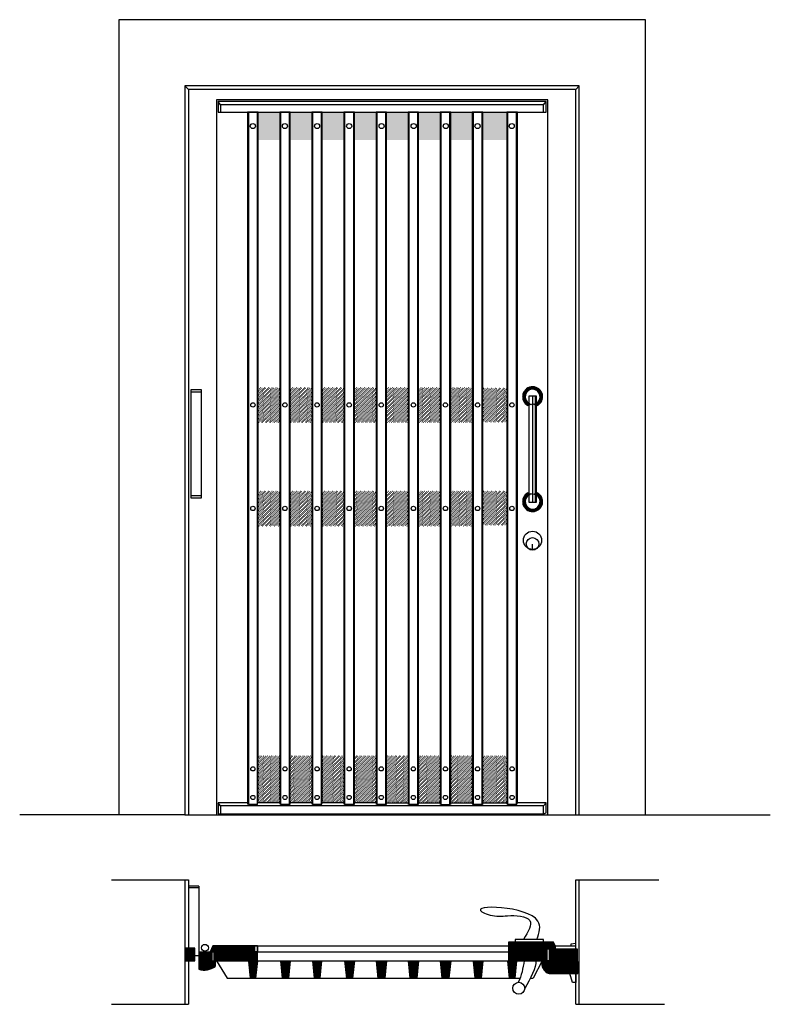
# Model space of a CAD drawing. Header units: millimetres. Extents: x 277.07 to 279.22, y 333.65 to 336.48.
import ezdxf

# ---------------------------------------------------------------- set-up
doc = ezdxf.new("R2010")
doc.units = ezdxf.units.MM
doc.layers.add('2', color=255, linetype='Continuous')
doc.layers.add('SOMBRAS', color=9, linetype='Continuous')
pattern_1 = [(45, (-165.4423506, -138.5034291), (-0.001571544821, 0.001571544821), [])]
pattern_2 = [(45, (-165.4423506, -138.503429), (-0.002020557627, 0.002020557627), []), (135, (-165.4423506, -138.503429), (-0.002020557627, -0.002020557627), [])]
pattern_3 = [(45, (-165.4423506, -138.503429), (-0.00140316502, 0.00420949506), [0, -0.00396875])]
pattern_4 = [(45, (-165.1663506, -138.503429), (-0.00140316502, 0.00420949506), [0, -0.00396875])]

# ---------------------------------------------------------------- blocks, each defined once
blk = doc.blocks.new('A$C6F5C30C0')
h = blk.add_hatch()
h.set_pattern_fill('DOTS', color=256, scale=0.0025, angle=45, style=0)
h.set_pattern_definition([(45, (-165.4423506, -138.2066107), (-0.00140316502, 0.00420949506), [0, -0.00396875])])
h.paths.add_polyline_path([(0.7454, 1.7684), (0.6834, 1.7684), (0.6834, 1.6684), (0.7454, 1.6684)])
h = blk.add_hatch()
h.set_pattern_fill('DOTS', color=256, scale=0.0025, angle=45, style=0)
h.set_pattern_definition([(45, (-165.3503506, -138.2066107), (-0.00140316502, 0.00420949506), [0, -0.00396875])])
h.paths.add_polyline_path([(0.8374, 1.7684), (0.7754, 1.7684), (0.7754, 1.6684), (0.8374, 1.6684)])
h = blk.add_hatch()
h.set_pattern_fill('DOTS', color=256, scale=0.0025, angle=45, style=0)
h.set_pattern_definition([(45, (-165.2583506, -138.2066107), (-0.00140316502, 0.00420949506), [0, -0.00396875])])
h.paths.add_polyline_path([(0.9294, 1.7684), (0.8674, 1.7684), (0.8674, 1.6684), (0.9294, 1.6684)])
h = blk.add_hatch()
h.set_pattern_fill('DOTS', color=256, scale=0.0025, angle=45, style=0)
h.set_pattern_definition([(45, (-165.1663506, -138.2066107), (-0.00140316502, 0.00420949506), [0, -0.00396875])])
h.paths.add_polyline_path([(1.0214, 1.7684), (0.9594, 1.7684), (0.9594, 1.6684), (1.0214, 1.6684)])
h = blk.add_hatch()
h.set_pattern_fill('DOTS', color=256, scale=0.0025, angle=45, style=0)
h.set_pattern_definition([(45, (-165.0743506, -138.2066107), (-0.00140316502, 0.00420949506), [0, -0.00396875])])
h.paths.add_polyline_path([(1.1134, 1.7684), (1.0514, 1.7684), (1.0514, 1.6684), (1.1134, 1.6684)])
h = blk.add_hatch()
h.set_pattern_fill('DOTS', color=256, scale=0.0025, angle=45, style=0)
h.set_pattern_definition([(45, (-164.9823506, -138.2066107), (-0.00140316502, 0.00420949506), [0, -0.00396875])])
h.paths.add_polyline_path([(1.2054, 1.7684), (1.1434, 1.7684), (1.1434, 1.6684), (1.2054, 1.6684)])
h = blk.add_hatch()
h.set_pattern_fill('DOTS', color=256, scale=0.0025, angle=45, style=0)
h.set_pattern_definition([(45, (-164.8903506, -138.2066107), (-0.00140316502, 0.00420949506), [0, -0.00396875])])
h.paths.add_polyline_path([(1.2974, 1.7684), (1.2354, 1.7684), (1.2354, 1.6684), (1.2974, 1.6684)])
h = blk.add_hatch()
h.set_pattern_fill('DOTS', color=256, scale=0.0025, angle=45, style=0)
h.set_pattern_definition([(45, (-165.4423506, -138.208109), (-0.00140316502, 0.00420949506), [0, -0.00396875])])
h.paths.add_polyline_path([(1.3965, 1.7669), (1.3274, 1.7669), (1.3274, 1.6692), (1.3965, 1.6692)])
h = blk.add_hatch()
h.set_pattern_fill('ANSI37', color=256, scale=0.0009, style=0)
h.set_pattern_definition(pattern_2)
edge = h.paths.add_edge_path()
edge.add_arc((1.4703, 1.7419), 0.0216, 296.9646, 601.5163)
edge.add_arc((1.4703, 1.7419), 0.0286, 296.9646, 601.5163)
h = blk.add_hatch()
h.set_pattern_fill('DOTS', color=256, scale=0.0025, angle=45, style=0)
h.set_pattern_definition(pattern_3)
h.paths.add_polyline_path([(0.7454, 1.4716), (0.6834, 1.4716), (0.6834, 1.3716), (0.7454, 1.3716)])
h = blk.add_hatch()
h.set_pattern_fill('DOTS', color=256, scale=0.0025, angle=45, style=0)
h.set_pattern_definition([(45, (-165.3503506, -138.503429), (-0.00140316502, 0.00420949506), [0, -0.00396875])])
h.paths.add_polyline_path([(0.8374, 1.4716), (0.7754, 1.4716), (0.7754, 1.3716), (0.8374, 1.3716)])
h = blk.add_hatch()
h.set_pattern_fill('DOTS', color=256, scale=0.0025, angle=45, style=0)
h.set_pattern_definition([(45, (-165.2583506, -138.503429), (-0.00140316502, 0.00420949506), [0, -0.00396875])])
h.paths.add_polyline_path([(0.9294, 1.4716), (0.8674, 1.4716), (0.8674, 1.3716), (0.9294, 1.3716)])
h = blk.add_hatch()
h.set_pattern_fill('DOTS', color=256, scale=0.0025, angle=45, style=0)
h.set_pattern_definition(pattern_4)
h.paths.add_polyline_path([(1.0214, 1.4716), (0.9594, 1.4716), (0.9594, 1.3716), (1.0214, 1.3716)])
h = blk.add_hatch()
h.set_pattern_fill('DOTS', color=256, scale=0.0025, angle=45, style=0)
h.set_pattern_definition([(45, (-165.0743506, -138.503429), (-0.00140316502, 0.00420949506), [0, -0.00396875])])
h.paths.add_polyline_path([(1.1134, 1.4716), (1.0514, 1.4716), (1.0514, 1.3716), (1.1134, 1.3716)])
h = blk.add_hatch()
h.set_pattern_fill('DOTS', color=256, scale=0.0025, angle=45, style=0)
h.set_pattern_definition([(45, (-164.9823506, -138.503429), (-0.00140316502, 0.00420949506), [0, -0.00396875])])
h.paths.add_polyline_path([(1.2054, 1.4716), (1.1434, 1.4716), (1.1434, 1.3716), (1.2054, 1.3716)])
h = blk.add_hatch()
h.set_pattern_fill('DOTS', color=256, scale=0.0025, angle=45, style=0)
h.set_pattern_definition([(45, (-164.8903506, -138.503429), (-0.00140316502, 0.00420949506), [0, -0.00396875])])
h.paths.add_polyline_path([(1.2974, 1.4716), (1.2354, 1.4716), (1.2354, 1.3716), (1.2974, 1.3716)])
h = blk.add_hatch()
h.set_pattern_fill('DOTS', color=256, scale=0.0025, angle=45, style=0)
h.set_pattern_definition(pattern_3)
h.paths.add_polyline_path([(1.3965, 1.4716), (1.3274, 1.4716), (1.3274, 1.3739), (1.3965, 1.3739)])
h = blk.add_hatch()
h.set_pattern_fill('ANSI37', color=256, scale=0.0009, style=0)
h.set_pattern_definition(pattern_2)
edge = h.paths.add_edge_path()
edge.add_arc((1.4703, 1.4413), 0.0286, 118.4837, 423.0354)
edge.add_arc((1.4703, 1.4413), 0.0216, 118.4837, 423.0354)
h = blk.add_hatch()
h.set_pattern_fill('LINE', color=256, scale=0.0007, angle=45, style=0)
h.set_pattern_definition(pattern_1)
h.paths.add_polyline_path([(1.5116, 0.125), (1.5116, 0.1583), (1.5177, 0.1583), (1.5353, 0.1583), (1.5353, 0.168), (1.5302, 0.1782), (1.4009, 0.1782), (1.4009, 0.125)])
h = blk.add_hatch()
h.set_pattern_fill('LINE', color=256, scale=0.0007, angle=45, style=0)
h.set_pattern_definition(pattern_1)
h.paths.add_polyline_path([(0.5022, 0.1614), (0.4838, 0.1614), (0.4738, 0.1614), (0.4738, 0.125), (0.5022, 0.125)])
h = blk.add_hatch()
h.set_pattern_fill('LINE', color=256, scale=0.0007, angle=45, style=0)
h.set_pattern_definition(pattern_1)
h.paths.add_polyline_path([(0.552, 0.125), (0.552, 0.15), (0.5462, 0.15), (0.5136, 0.15), (0.5136, 0.125), (0.5136, 0.1008, 0.249364), (0.5603, 0.1088), (0.5603, 0.125)])
h = blk.add_hatch()
h.set_pattern_fill('LINE', color=256, scale=0.0007, angle=45, style=0)
h.set_pattern_definition(pattern_1)
h.paths.add_polyline_path([(0.6814, 0.125), (0.6814, 0.15), (0.6744, 0.15), (0.6744, 0.168), (0.5534, 0.168), (0.5462, 0.15), (0.5567, 0.15), (0.5567, 0.125)])
h = blk.add_hatch()
h.set_pattern_fill('LINE', color=256, scale=0.0007, angle=45, style=0)
h.set_pattern_definition(pattern_1)
edge = h.paths.add_edge_path()
edge.add_line((1.5996, 0.089), (1.5991, 0.1583))
edge.add_line((1.5991, 0.1583), (1.5177, 0.1583))
edge.add_line((1.5177, 0.1583), (1.5177, 0.125))
edge.add_line((1.5177, 0.125), (1.4974, 0.125))
edge.add_arc((1.5261, 0.117), 0.0298, 164.3853, 253.5949)
edge.add_line((1.5177, 0.0884), (1.5938, 0.0884))
edge.add_line((1.5938, 0.0884), (1.5996, 0.0885))
h = blk.add_hatch()
h.set_pattern_fill('LINE', color=256, scale=0.0007, angle=45, style=0)
h.set_pattern_definition(pattern_1)
h.paths.add_polyline_path([(0.6814, 0.125), (0.6554, 0.125), (0.6604, 0.075), (0.6764, 0.075)])
h.paths.add_polyline_path([(0.7754, 0.125), (0.7474, 0.125), (0.7524, 0.075), (0.7704, 0.075)])
h.paths.add_polyline_path([(0.8654, 0.125), (0.8394, 0.125), (0.8444, 0.075), (0.8604, 0.075)])
h.paths.add_polyline_path([(0.9594, 0.125), (0.9314, 0.125), (0.9364, 0.075), (0.9544, 0.075)])
h.paths.add_polyline_path([(1.0514, 0.125), (1.0214, 0.125), (1.0264, 0.075), (1.0464, 0.075)])
h.paths.add_polyline_path([(1.1434, 0.125), (1.1134, 0.125), (1.1184, 0.075), (1.1384, 0.075)])
h.paths.add_polyline_path([(1.2354, 0.125), (1.2054, 0.125), (1.2104, 0.075), (1.2304, 0.075)])
h.paths.add_polyline_path([(1.3274, 0.125), (1.2994, 0.125), (1.3044, 0.075), (1.3224, 0.075)])
h = blk.add_hatch()
h.set_pattern_fill('LINE', color=256, scale=0.0007, angle=45, style=0)
h.set_pattern_definition(pattern_1)
h.paths.add_polyline_path([(1.4245, 0.125), (1.3985, 0.125), (1.4035, 0.075), (1.4195, 0.075)])
at = {"layer": 'SOMBRAS'}
h = blk.add_hatch(dxfattribs=at)
h.set_pattern_fill('DOTS', color=256, scale=0.004, style=0)
h.set_pattern_definition([(0, (-165.4423506, -138.503429), (0.003175, 0.00635), [0, -0.00635])])
h.paths.add_polyline_path([(0.7454, 2.558), (0.6834, 2.558), (0.6834, 2.478), (0.7454, 2.478)])
h.paths.add_polyline_path([(0.8374, 2.558), (0.7754, 2.558), (0.7754, 2.478), (0.8374, 2.478)])
h.paths.add_polyline_path([(0.8674, 2.478), (0.9294, 2.478), (0.9294, 2.558), (0.8674, 2.558)])
h.paths.add_polyline_path([(0.9594, 2.478), (1.0214, 2.478), (1.0214, 2.558), (0.9594, 2.558)])
h.paths.add_polyline_path([(1.0514, 2.558), (1.0514, 2.478), (1.1134, 2.478), (1.1134, 2.558)])
h.paths.add_polyline_path([(1.1434, 2.478), (1.2054, 2.478), (1.2054, 2.558), (1.1434, 2.558)])
h.paths.add_polyline_path([(1.2974, 2.558), (1.2354, 2.558), (1.2354, 2.478), (1.2974, 2.478)])
h.paths.add_polyline_path([(1.3274, 2.478), (1.3965, 2.478), (1.3965, 2.558), (1.3274, 2.558)])
h = blk.add_hatch(dxfattribs=at)
h.set_pattern_fill('DOTS', color=256, scale=0.0025, angle=45, style=0)
h.set_pattern_definition(pattern_3)
h.paths.add_polyline_path([(0.7454, 0.713), (0.6834, 0.713), (0.6834, 0.578), (0.7454, 0.578)])
h.paths.add_polyline_path([(0.8374, 0.713), (0.7754, 0.713), (0.7754, 0.578), (0.8374, 0.578)])
h.paths.add_polyline_path([(0.9294, 0.713), (0.8674, 0.713), (0.8674, 0.578), (0.9294, 0.578)])
h = blk.add_hatch(dxfattribs=at)
h.set_pattern_fill('DOTS', color=256, scale=0.0025, angle=45, style=0)
h.set_pattern_definition(pattern_4)
h.paths.add_polyline_path([(1.0214, 0.713), (0.9594, 0.713), (0.9594, 0.578), (1.0214, 0.578)])
h.paths.add_polyline_path([(1.1134, 0.713), (1.0514, 0.713), (1.0514, 0.578), (1.1134, 0.578)])
h.paths.add_polyline_path([(1.2054, 0.713), (1.1434, 0.713), (1.1434, 0.578), (1.2054, 0.578)])
h = blk.add_hatch(dxfattribs=at)
h.set_pattern_fill('DOTS', color=256, scale=0.0025, angle=45, style=0)
h.set_pattern_definition(pattern_3)
h.paths.add_polyline_path([(1.2974, 0.713), (1.2354, 0.713), (1.2354, 0.578), (1.2974, 0.578)])
h.paths.add_polyline_path([(1.3965, 0.713), (1.3274, 0.713), (1.3274, 0.578), (1.3965, 0.578)])
for p, q in [((1.7938, 2.823), (0.2838, 2.823)), ((0.2838, 2.823), (0.2838, 0.543)), ((1.7938, 0.543), (1.7938, 2.823)), ((0.4838, 2.623), (0.4738, 2.633)), ((1.6038, 2.633), (0.4738, 2.633)), ((0.4738, 2.633), (0.4738, 0.543)), ((1.5938, 2.623), (1.6038, 2.633)), ((1.6038, 0.543), (1.6038, 2.633)), ((1.5938, 2.623), (0.4838, 2.623)), ((0.4838, 2.623), (0.4838, 0.543)), ((1.5938, 0.543), (1.5938, 2.623)), ((0.5638, 2.593), (0.5638, 0.543)), ((1.5138, 2.593), (0.5638, 2.593)), ((0.5758, 2.579), (0.5688, 2.588)), ((0.5688, 2.588), (0.5688, 2.558)), ((1.5088, 2.588), (0.5688, 2.588)), ((0.5758, 2.579), (0.5758, 2.558)), ((1.5018, 2.579), (0.5758, 2.579)), ((1.5018, 2.579), (1.5088, 2.588)), ((1.5018, 2.558), (1.5018, 2.579)), ((1.5088, 2.558), (1.5088, 2.588)), ((1.5138, 0.543), (1.5138, 2.593)), ((0.5688, 2.558), (1.5088, 2.558)), ((0.6554, 2.558), (0.6554, 0.573)), ((0.6814, 0.573), (0.6814, 2.558)), ((0.7474, 2.558), (0.7474, 0.573)), ((0.7734, 0.573), (0.7734, 2.558)), ((0.8394, 2.558), (0.8394, 0.573)), ((0.8654, 0.573), (0.8654, 2.558)), ((0.9314, 2.558), (0.9314, 0.573)), ((0.9574, 0.573), (0.9574, 2.558)), ((1.0234, 2.558), (1.0234, 0.573)), ((1.0494, 0.573), (1.0494, 2.558)), ((1.1154, 2.558), (1.1154, 0.573)), ((1.1414, 0.573), (1.1414, 2.558)), ((1.2074, 2.558), (1.2074, 0.573)), ((1.2334, 0.573), (1.2334, 2.558)), ((1.2994, 2.558), (1.2994, 0.573)), ((1.3254, 0.573), (1.3254, 2.558)), ((1.3985, 2.558), (1.3985, 0.573)), ((1.4245, 0.573), (1.4245, 2.558)), ((0.4907, 1.7618), (0.4907, 1.4518)), ((0.5207, 1.7618), (0.4907, 1.7618)), ((0.5207, 1.7548), (0.4907, 1.7548)), ((0.5207, 1.4518), (0.5207, 1.7618)), ((1.47, 1.7448), (1.47, 1.4391)), ((1.478, 1.7448), (1.478, 1.4391)), ((1.48, 1.7448), (1.48, 1.4391)), ((0.4907, 1.4588), (0.5207, 1.4588)), ((0.4907, 1.4518), (0.5207, 1.4518)), ((1.47, 1.304), (1.47, 1.3191)), ((0.6534, 0.578), (0.5688, 0.578)), ((0.5758, 0.569), (0.5688, 0.578)), ((0.5688, 0.578), (0.5688, 0.5463)), ((0.5758, 0.569), (0.5758, 0.5463)), ((1.5018, 0.569), (0.5758, 0.569)), ((0.6554, 0.573), (0.6534, 0.578)), ((0.6814, 0.573), (0.6554, 0.573)), ((0.7454, 0.578), (0.6834, 0.578)), ((0.7474, 0.573), (0.7454, 0.578)), ((0.7734, 0.573), (0.7474, 0.573)), ((0.7734, 0.573), (0.7754, 0.578)), ((0.8374, 0.578), (0.7754, 0.578)), ((0.8394, 0.573), (0.8374, 0.578)), ((0.8654, 0.573), (0.8394, 0.573)), ((0.8654, 0.573), (0.8674, 0.578)), ((0.9294, 0.578), (0.8674, 0.578)), ((0.9314, 0.573), (0.9294, 0.578)), ((0.9574, 0.573), (0.9314, 0.573)), ((0.9574, 0.573), (0.9594, 0.578)), ((1.0214, 0.578), (0.9594, 0.578)), ((1.0234, 0.573), (1.0214, 0.578)), ((1.0494, 0.573), (1.0234, 0.573)), ((1.0494, 0.573), (1.0514, 0.578)), ((1.0514, 0.578), (1.1134, 0.578)), ((1.1154, 0.573), (1.1134, 0.578)), ((1.1414, 0.573), (1.1154, 0.573)), ((1.1414, 0.573), (1.1434, 0.578)), ((1.1434, 0.578), (1.2054, 0.578)), ((1.2074, 0.573), (1.2054, 0.578)), ((1.2074, 0.573), (1.2334, 0.573)), ((1.2334, 0.573), (1.2354, 0.578)), ((1.2354, 0.578), (1.2974, 0.578)), ((1.2994, 0.573), (1.2974, 0.578)), ((1.3254, 0.573), (1.2994, 0.573)), ((1.3254, 0.573), (1.3274, 0.578)), ((1.3274, 0.578), (1.3965, 0.578)), ((1.3985, 0.573), (1.3965, 0.578)), ((1.4245, 0.573), (1.3985, 0.573)), ((1.4245, 0.573), (1.4265, 0.578)), ((1.5088, 0.578), (1.4265, 0.578)), ((1.5018, 0.569), (1.5088, 0.578)), ((1.5018, 0.5463), (1.5018, 0.569)), ((1.5088, 0.5487), (1.5088, 0.578)), ((0.4738, 0.543), (0, 0.543)), ((0.4738, 0.543), (2.1515, 0.543)), ((0.5638, 0.543), (1.5138, 0.543)), ((0.5688, 0.5463), (1.5018, 0.5463)), ((1.5018, 0.5463), (1.5088, 0.5487)), ((0.2632, 0.3571), (0.4838, 0.3571)), ((0.4738, 0.3571), (0.4738, 0)), ((0.4838, 0.3571), (0.4838, 0.1614)), ((1.5938, 0.3571), (1.832, 0.3571)), ((1.5938, 0.1583), (1.5938, 0.3571)), ((1.6038, 0), (1.6038, 0.3571)), ((0.5136, 0.3386), (0.4838, 0.3386)), ((0.5136, 0.3344), (0.4838, 0.3344)), ((0.5136, 0.3386), (0.5136, 0.125)), ((1.5302, 0.1782), (1.4009, 0.1782)), ((1.5302, 0.1782), (1.4009, 0.1782)), ((1.4009, 0.1782), (1.4009, 0.125)), ((1.5353, 0.168), (1.5302, 0.1782)), ((0.4838, 0.1614), (0.5022, 0.1614)), ((0.5136, 0.15), (0.5462, 0.15)), ((0.5534, 0.168), (0.5462, 0.15)), ((0.5462, 0.15), (0.5567, 0.15)), ((0.552, 0.125), (0.552, 0.15)), ((0.5534, 0.168), (1.4009, 0.168)), ((0.6814, 0.168), (0.5534, 0.168)), ((0.5567, 0.15), (0.5567, 0.125)), ((0.6814, 0.125), (0.6814, 0.168)), ((0.6814, 0.15), (1.4009, 0.15)), ((1.5177, 0.1583), (1.5116, 0.1583)), ((1.5116, 0.125), (1.5116, 0.1583)), ((1.5177, 0.1583), (1.5938, 0.1583)), ((1.5353, 0.168), (1.5353, 0.1583)), ((1.5353, 0.168), (1.5938, 0.168)), ((0.4838, 0.125), (0.4838, 0)), ((0.5136, 0.1388), (0.5022, 0.1388)), ((0.5136, 0.125), (0.5136, 0.1008)), ((0.552, 0.125), (1.5177, 0.125)), ((0.5603, 0.125), (0.5603, 0.1088)), ((0.5638, 0.125), (0.5943, 0.075)), ((0.6554, 0.125), (0.6604, 0.075)), ((0.6814, 0.125), (0.6764, 0.075)), ((0.7474, 0.125), (0.7524, 0.075)), ((0.7754, 0.125), (0.7704, 0.075)), ((0.8394, 0.125), (0.8444, 0.075)), ((0.8654, 0.125), (0.8604, 0.075)), ((0.9314, 0.125), (0.9364, 0.075)), ((0.9594, 0.125), (0.9544, 0.075)), ((1.0214, 0.125), (1.0264, 0.075)), ((1.0514, 0.125), (1.0464, 0.075)), ((1.1134, 0.125), (1.1184, 0.075)), ((1.1434, 0.125), (1.1384, 0.075)), ((1.2054, 0.125), (1.2104, 0.075)), ((1.2354, 0.125), (1.2304, 0.075)), ((1.2994, 0.125), (1.3044, 0.075)), ((1.3274, 0.125), (1.3224, 0.075)), ((1.3985, 0.125), (1.4035, 0.075)), ((1.4245, 0.125), (1.4195, 0.075)), ((1.4974, 0.125), (1.4723, 0.075)), ((0.6604, 0.1037), (0.6604, 0.075)), ((0.6764, 0.075), (0.6764, 0.1037)), ((0.7524, 0.1037), (0.7524, 0.075)), ((0.8444, 0.1037), (0.8444, 0.075)), ((0.8604, 0.075), (0.8604, 0.1037)), ((0.9364, 0.1037), (0.9364, 0.075)), ((1.3044, 0.1037), (1.3044, 0.075)), ((1.4035, 0.1037), (1.4035, 0.075)), ((1.4195, 0.075), (1.4195, 0.1037)), ((1.5938, 0), (1.5938, 0.0884)), ((0.5943, 0.075), (1.4343, 0.075)), ((1.4641, 0.075), (1.4723, 0.075)), ((0.2632, 0), (0.4838, 0)), ((1.5938, 0), (1.8486, 0))]:
    blk.add_line(p, q)
for points in [[(0.6834, 0.578), (0.6834, 2.558), (0.6534, 2.558), (0.6534, 0.578)], [(0.7754, 0.573), (0.7754, 2.558), (0.7454, 2.558), (0.7454, 0.578)], [(0.8674, 0.578), (0.8674, 2.558), (0.8374, 2.558), (0.8374, 0.578)], [(0.9594, 0.573), (0.9594, 2.558), (0.9294, 2.558), (0.9294, 0.578)], [(1.0514, 0.573), (1.0514, 2.558), (1.0214, 2.558), (1.0214, 0.573)], [(1.1434, 0.573), (1.1434, 2.558), (1.1134, 2.558), (1.1134, 0.573)], [(1.2354, 0.573), (1.2354, 2.558), (1.2054, 2.558), (1.2054, 0.573)], [(1.3274, 0.573), (1.3274, 2.558), (1.2974, 2.558), (1.2974, 0.578)], [(1.4265, 0.578), (1.4265, 2.558), (1.3965, 2.558), (1.3965, 0.578)], [(0.7704, 0.075), (0.7704, 0.1037)], [(0.9544, 0.075), (0.9544, 0.1037)], [(1.0264, 0.1037), (1.0264, 0.075)], [(1.0464, 0.075), (1.0464, 0.1037)], [(1.1184, 0.1037), (1.1184, 0.075)], [(1.1384, 0.075), (1.1384, 0.1037)], [(1.2104, 0.1037), (1.2104, 0.075)], [(1.2304, 0.075), (1.2304, 0.1037)], [(1.3224, 0.075), (1.3224, 0.1037)]]:
    blk.add_lwpolyline(points)
for points in [[(1.46, 1.7448), (1.4801, 1.7448), (1.4801, 1.4391), (1.46, 1.4391)], [(1.4205, 0.1782), (1.5011, 0.1782), (1.5011, 0.1861), (1.4205, 0.1861)], [(1.5794, 0.168), (1.5938, 0.168), (1.5938, 0.1745), (1.5794, 0.1721)], [(0.4738, 0.125), (0.5022, 0.125), (0.5022, 0.1614), (0.4738, 0.1614)], [(0.6814, 0.15), (0.6744, 0.15), (0.6744, 0.168), (0.6814, 0.168)], [(1.5768, 0.0884), (1.5938, 0.0884), (1.5938, 0.0629), (1.5844, 0.0629)]]:
    blk.add_lwpolyline(points, close=True)
blk.add_lwpolyline([(1.5996, 0.089), (1.5991, 0.1583), (1.5177, 0.1583), (1.5177, 0.125), (1.4974, 0.125, 0.410179), (1.5177, 0.0884), (1.5938, 0.0884), (1.5996, 0.0885)], format="xyb")
for centre, radius in [((0.6684, 2.518), 0.00735), ((0.7604, 2.518), 0.00735), ((0.8524, 2.518), 0.00735), ((0.9444, 2.518), 0.00735), ((1.0373, 2.518), 0.00735), ((1.1293, 2.518), 0.00735), ((1.2213, 2.518), 0.00735), ((1.3124, 2.518), 0.00735), ((1.4104, 2.518), 0.00735), ((0.6684, 1.7184), 0.00624), ((0.7604, 1.7184), 0.00624), ((0.8524, 1.7184), 0.00624), ((0.9444, 1.7184), 0.00624), ((1.0364, 1.7184), 0.00624), ((1.1284, 1.7184), 0.00624), ((1.2204, 1.7184), 0.00624), ((1.3124, 1.7184), 0.00624), ((1.411, 1.7184), 0.00624), ((0.6684, 1.4216), 0.00624), ((0.7604, 1.4216), 0.00624), ((0.8524, 1.4216), 0.00624), ((0.9444, 1.4216), 0.00624), ((1.0364, 1.4216), 0.00624), ((1.1284, 1.4216), 0.00624), ((1.2204, 1.4216), 0.00624), ((1.3124, 1.4216), 0.00624), ((1.4109, 1.4216), 0.00624), ((1.47, 1.3302), 0.0261), ((1.47, 1.3201), 0.0181), ((0.6684, 0.6751), 0.00607), ((0.7604, 0.6751), 0.00607), ((0.8524, 0.6751), 0.00607), ((0.9444, 0.6751), 0.00607), ((1.0364, 0.6751), 0.00607), ((1.1284, 0.6751), 0.00607), ((1.2204, 0.6751), 0.00607), ((1.3124, 0.6751), 0.00607), ((1.4115, 0.6751), 0.00607), ((0.6684, 0.593), 0.00607), ((0.7604, 0.593), 0.00607), ((0.8524, 0.593), 0.00607), ((0.9444, 0.593), 0.00607), ((1.0364, 0.593), 0.00607), ((1.1284, 0.593), 0.00607), ((1.2204, 0.593), 0.00607), ((1.3124, 0.593), 0.00607), ((1.4115, 0.593), 0.00607), ((0.531, 0.1621), 0.00979), ((1.4303, 0.046), 0.0172)]:
    blk.add_circle(centre, radius)
for centre, radius, start, end in [((1.4703, 1.7419), 0.0286, 296.9646, 241.5163), ((1.4703, 1.7419), 0.0216, 296.9646, 241.5163), ((1.4703, 1.4413), 0.0286, 118.4837, 63.0354), ((1.4703, 1.4413), 0.0216, 118.4837, 63.0354), ((0.5295, 0.1487), 0.0505, 251.6285, 307.6362)]:
    blk.add_arc(centre, radius, start, end)
blk.add_open_spline([(1.4823, 0.1861), (1.4895, 0.2054), (1.5113, 0.2814), (1.2704, 0.2877), (1.3535, 0.2525), (1.3779, 0.2519), (1.4175, 0.2557), (1.4828, 0.2513), (1.458, 0.2078), (1.4441, 0.1861)], degree=3, knots=[0.0072983, 0.0072983, 0.0072983, 0.0072983, 0.0608277, 0.2238079, 0.2431898, 0.2928267, 0.2995713, 0.3642729, 0.4234146, 0.4234146, 0.4234146, 0.4234146])
for points in [[(1.4459, 0.125), (1.4425, 0.1037), (1.4391, 0.0823), (1.4289, 0.0632)], [(1.4796, 0.125), (1.4808, 0.1058), (1.4641, 0.0726), (1.4475, 0.0452)]]:
    blk.add_open_spline(points, degree=3)

msp = doc.modelspace()

# ---------------------------------------------------------------- block references
at = {"layer": '2'}
msp.add_blockref('A$C6F5C30C0', (277.0658, 333.655), dxfattribs=at)

doc.saveas('drawing.dxf')
